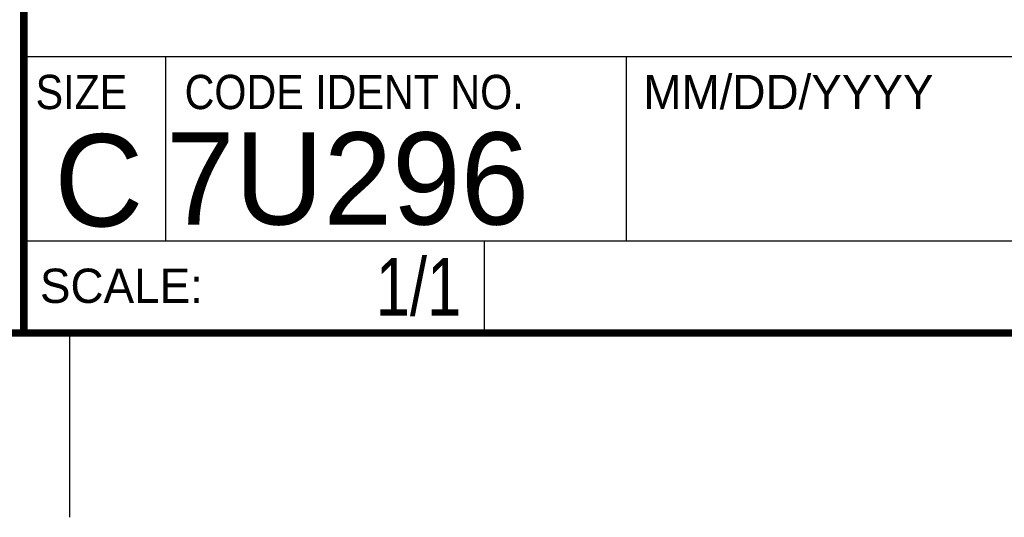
# Model space of a CAD drawing. Header units: inches. Extents: x 0 to 22, y 0 to 17.
# Tile 4 of 9: x 16.4 to 19, y 0 to 1.3. Entities that reach past the tile are written whole.
import ezdxf
from ezdxf.enums import TextEntityAlignment as Align

# ---------------------------------------------------------------- set-up
doc = ezdxf.new("R2010")
doc.units = ezdxf.units.IN
doc.header["$LTSCALE"] = 1.21
doc.header["$MEASUREMENT"] = 0
doc.layers.get('0').update_dxf_attribs({"linetype": 'CONTINUOUS'})
doc.styles.get("Standard").update_dxf_attribs({"font": 'txt', "width": 0.8})

msp = doc.modelspace()

# ---------------------------------------------------------------- linework, layer by layer
at = {"color": 2, "linetype": 'CONTINUOUS'}
for p, q in [((16.3737, 2.9596), (16.3737, 1.2496)), ((16.3737, 1.2496), (21.5037, 1.2496)), ((16.76, 0.75), (16.76, 1.25)), ((18.01, 1.25), (21.5, 1.25)), ((18.01, 1.25), (18.01, 0.75)), ((16.3748, 0.7501), (17.6248, 0.7501)), ((16.3748, 0.7501), (16.3748, 0.5001)), ((16.375, 0.75), (21.5, 0.75)), ((17.6248, 0.7501), (17.6248, 0.5001)), ((18.01, 0.75), (21.5, 0.75)), ((16.3748, 0.5001), (17.6248, 0.5001)), ((16.5, 0), (16.5, 0.5))]:
    msp.add_line(p, q, dxfattribs=at)
at = {"color": 7, "linetype": 'CONTINUOUS', "const_width": 0.02}
for points in [[(16.375, 2.96), (16.375, 0.5)], [(0.5, 0.5), (21.5, 0.5)]]:
    msp.add_lwpolyline(points, dxfattribs=at)

# ---------------------------------------------------------------- texts
at = {"color": 2, "linetype": 'CONTINUOUS'}
for s, p in [('MM/DD/YYYY', (18.0565, 1.1072)), ('SCALE:', (16.4187, 0.5815))]:
    msp.add_text(s, height=0.093, dxfattribs=at).set_placement(p)
at = {"color": 2, "linetype": 'CONTINUOUS', "width": 0.9}
for s, p in [('SIZE', (16.407, 1.1072)), ('CODE IDENT NO.', (16.8114, 1.1072))]:
    msp.add_text(s, height=0.093, dxfattribs=at).set_placement(p)
at = {"color": 7, "linetype": 'CONTINUOUS'}
msp.add_text('C', height=0.25, dxfattribs=at).set_placement((16.5785, 0.7893), align=Align.CENTER)
msp.add_text('7U296', height=0.25, dxfattribs=at).set_placement((16.7614, 0.7941))
at = {"color": 7, "linetype": 'CONTINUOUS', "width": 0.8}
msp.add_text('1/1', height=0.15625, dxfattribs=at).set_placement((17.5623, 0.5469), align=Align.RIGHT)

doc.saveas('drawing.dxf')
